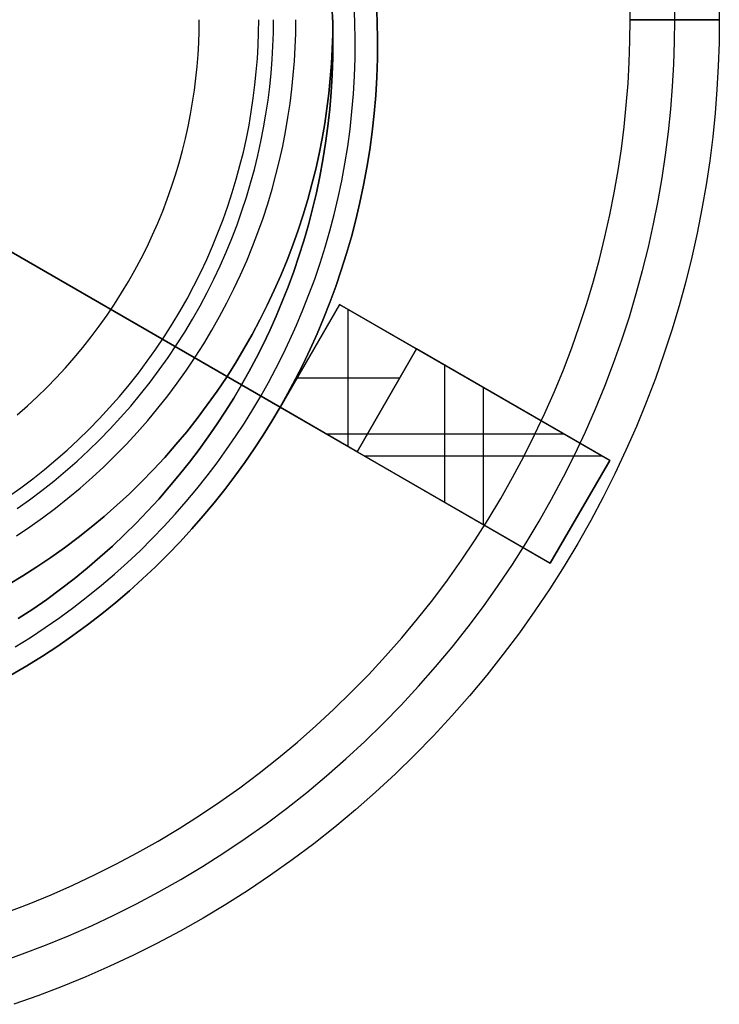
# Model space of a CAD drawing. Header units: millimetres. Extents: x 3618.4 to 3688.4, y 1698.4 to 1768.4.
# Tile 4 of 4: x 3664.9 to 3688.4, y 1700.3 to 1733.4. Entities that reach past the tile are written whole.
import ezdxf

# ---------------------------------------------------------------- set-up
doc = ezdxf.new("R2010")
doc.units = ezdxf.units.MM
doc.header["$MEASUREMENT"] = 0
for name, color, linetype in [('Layer 02', 7, 'Continuous'), ('Layer 03', 7, 'Continuous'), ('Layer 05', 7, 'Continuous')]:
    doc.layers.add(name, color=color, linetype=linetype)

msp = doc.modelspace()

# ---------------------------------------------------------------- linework, layer by layer
at = {"layer": 'Layer 02', "color": 192}
for points in [[(3672.32138957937, 1721.112029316), (3672.5717357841, 1721.55697423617), (3672.814259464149, 1722.011437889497), (3673.048536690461, 1722.475275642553), (3673.274143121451, 1722.948321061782), (3673.490655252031, 1723.430385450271), (3673.697651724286, 1723.921257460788), (3673.894714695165, 1724.420702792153), (3674.081431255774, 1724.928463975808), (3674.257394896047, 1725.444260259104), (3674.422207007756, 1725.967787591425), (3674.575478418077, 1726.498718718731), (3674.716830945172, 1727.036703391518), (3674.84589896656, 1727.581368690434), (3674.962330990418, 1728.132319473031), (3675.065791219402, 1728.689138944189), (3675.155961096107, 1729.251389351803), (3675.232540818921, 1729.818612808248), (3675.295250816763, 1730.390332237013), (3675.34383317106, 1730.966052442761), (3675.378052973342, 1731.545261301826), (3675.397699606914, 1732.127431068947), (3675.402587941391, 1732.712019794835), (3675.392559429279, 1733.298472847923), (3675.367483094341, 1733.886224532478)], [(3675.367483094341, 1733.886224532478), (3675.392559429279, 1733.298472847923), (3675.402587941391, 1732.712019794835), (3675.397699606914, 1732.127431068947), (3675.378052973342, 1731.545261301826), (3675.34383317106, 1730.966052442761), (3675.295250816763, 1730.390332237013), (3675.232540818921, 1729.818612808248), (3675.155961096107, 1729.251389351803), (3675.065791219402, 1728.689138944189), (3674.962330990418, 1728.132319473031), (3674.84589896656, 1727.581368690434), (3674.716830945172, 1727.036703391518), (3674.575478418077, 1726.498718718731), (3674.422207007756, 1725.967787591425), (3674.257394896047, 1725.444260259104), (3674.081431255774, 1724.928463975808), (3673.894714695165, 1724.420702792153), (3673.697651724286, 1723.921257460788), (3673.490655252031, 1723.430385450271), (3673.274143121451, 1722.948321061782), (3673.048536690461, 1722.475275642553), (3672.814259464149, 1722.011437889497), (3672.5717357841, 1721.55697423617), (3672.32138957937, 1721.112029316)], [(3672.32138957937, 1721.112029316), (3672.5717357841, 1721.55697423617), (3672.814259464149, 1722.011437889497), (3673.048536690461, 1722.475275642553), (3673.274143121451, 1722.948321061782), (3673.490655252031, 1723.430385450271), (3673.697651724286, 1723.921257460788), (3673.894714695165, 1724.420702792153), (3674.081431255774, 1724.928463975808), (3674.257394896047, 1725.444260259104), (3674.422207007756, 1725.967787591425), (3674.575478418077, 1726.498718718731), (3674.716830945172, 1727.036703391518), (3674.84589896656, 1727.581368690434), (3674.962330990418, 1728.132319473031), (3675.065791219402, 1728.689138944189), (3675.155961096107, 1729.251389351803), (3675.232540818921, 1729.818612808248), (3675.295250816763, 1730.390332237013), (3675.34383317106, 1730.966052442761), (3675.378052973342, 1731.545261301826), (3675.397699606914, 1732.127431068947), (3675.402587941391, 1732.712019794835), (3675.392559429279, 1733.298472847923), (3675.367483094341, 1733.886224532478)], [(3672.970908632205, 1720.737029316), (3673.229418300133, 1721.196483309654), (3673.479850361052, 1721.665766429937), (3673.721767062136, 1722.144729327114), (3673.954730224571, 1722.633200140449), (3674.178302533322, 1723.130984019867), (3674.392048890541, 1723.637862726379), (3674.595537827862, 1724.153594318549), (3674.78834297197, 1724.677912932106), (3674.970044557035, 1725.210528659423), (3675.140230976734, 1725.751127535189), (3675.298500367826, 1726.299371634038), (3675.444462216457, 1726.854899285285), (3675.577738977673, 1727.417325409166), (3675.697967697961, 1727.986241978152), (3675.804801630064, 1728.561218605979), (3675.897911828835, 1729.141803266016), (3675.976988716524, 1729.727523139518), (3676.041743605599, 1730.317885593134), (3676.091910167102, 1730.912379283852), (3676.127245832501, 1731.510475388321), (3676.147533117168, 1732.111628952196), (3676.152580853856, 1732.715280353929), (3676.142225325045, 1733.320856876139), (3676.116331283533, 1733.927774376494)], [(3676.865179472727, 1733.969324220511), (3676.891891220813, 1733.343240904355), (3676.902573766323, 1732.718540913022), (3676.897366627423, 1732.095826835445), (3676.876438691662, 1731.475689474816), (3676.839987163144, 1730.858706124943), (3676.788236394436, 1730.245438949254), (3676.721436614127, 1729.636433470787), (3676.639862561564, 1729.032217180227), (3676.543812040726, 1728.433298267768), (3676.433604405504, 1727.840164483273), (3676.309578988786, 1727.253282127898), (3676.172093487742, 1726.673095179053), (3676.021522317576, 1726.100024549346), (3675.858254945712, 1725.534467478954), (3675.682694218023, 1724.976797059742), (3675.495254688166, 1724.427361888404), (3675.296360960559, 1723.886485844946), (3675.086446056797, 1723.35446799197), (3674.865949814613, 1722.831582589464), (3674.635317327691, 1722.318079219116), (3674.394997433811, 1721.814183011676), (3674.145441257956, 1721.320094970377), (3673.887100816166, 1720.835992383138), (3673.62042768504, 1720.362029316)], [(3676.865179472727, 1733.969324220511), (3676.891891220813, 1733.343240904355), (3676.902573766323, 1732.718540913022), (3676.897366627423, 1732.095826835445), (3676.876438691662, 1731.475689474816), (3676.839987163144, 1730.858706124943), (3676.788236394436, 1730.245438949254), (3676.721436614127, 1729.636433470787), (3676.639862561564, 1729.032217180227), (3676.543812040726, 1728.433298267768), (3676.433604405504, 1727.840164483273), (3676.309578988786, 1727.253282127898), (3676.172093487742, 1726.673095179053), (3676.021522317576, 1726.100024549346), (3675.858254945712, 1725.534467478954), (3675.682694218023, 1724.976797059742), (3675.495254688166, 1724.427361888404), (3675.296360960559, 1723.886485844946), (3675.086446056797, 1723.35446799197), (3674.865949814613, 1722.831582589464), (3674.635317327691, 1722.318079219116), (3674.394997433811, 1721.814183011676), (3674.145441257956, 1721.320094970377), (3673.887100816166, 1720.835992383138), (3673.62042768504, 1720.362029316)], [(3673.62042768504, 1720.362029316), (3673.887100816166, 1720.835992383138), (3674.145441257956, 1721.320094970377), (3674.394997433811, 1721.814183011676), (3674.635317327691, 1722.318079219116), (3674.865949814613, 1722.831582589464), (3675.086446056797, 1723.35446799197), (3675.296360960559, 1723.886485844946), (3675.495254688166, 1724.427361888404), (3675.682694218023, 1724.976797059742), (3675.858254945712, 1725.534467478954), (3676.021522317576, 1726.100024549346), (3676.172093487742, 1726.673095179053), (3676.309578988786, 1727.253282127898), (3676.433604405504, 1727.840164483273), (3676.543812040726, 1728.433298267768), (3676.639862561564, 1729.032217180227), (3676.721436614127, 1729.636433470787), (3676.788236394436, 1730.245438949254), (3676.839987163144, 1730.858706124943), (3676.876438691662, 1731.475689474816), (3676.897366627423, 1732.095826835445), (3676.902573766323, 1732.718540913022), (3676.891891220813, 1733.343240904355), (3676.865179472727, 1733.969324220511)], [(3652.40280529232, 1732.612029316), (3672.32138957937, 1721.112029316)], [(3673.62042768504, 1720.362029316), (3652.40280529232, 1732.612029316)], [(3675.620427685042, 1723.826130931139), (3673.620427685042, 1720.362029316)], [(3675.620427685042, 1723.826130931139), (3673.620427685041, 1720.362029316)], [(3675.620427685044, 1723.826130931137), (3673.620427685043, 1720.362029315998)], [(3678.217257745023, 1722.326850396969), (3675.620427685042, 1723.826130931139)], [(3675.620427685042, 1723.826130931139), (3684.71369442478, 1718.57613093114)], [(3675.62042768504, 1723.826130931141), (3678.217257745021, 1722.326850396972)], [(3675.91884271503, 1719.035038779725), (3675.91884271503, 1723.653840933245)], [(3678.217257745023, 1722.326850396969), (3676.217257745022, 1718.862748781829)], [(3678.217257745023, 1722.326850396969), (3676.217257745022, 1718.862748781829)], [(3676.217257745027, 1718.862748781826), (3678.217257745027, 1722.326850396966)], [(3684.71369442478, 1718.57613093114), (3678.217257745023, 1722.326850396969)], [(3679.16706105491, 1717.159679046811), (3679.16706105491, 1721.778481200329)], [(3677.650062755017, 1721.344439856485), (3674.187622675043, 1721.344439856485)], [(3664.81427733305, 1713.248265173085), (3665.298777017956, 1713.567504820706), (3665.773074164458, 1713.897438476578), (3666.236842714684, 1714.237606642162), (3666.68978277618, 1714.587538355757), (3667.131620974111, 1714.946752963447), (3667.562110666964, 1715.314761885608), (3667.981032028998, 1715.691070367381), (3668.388192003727, 1716.075179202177), (3668.783424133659, 1716.466586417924), (3669.166588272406, 1716.86478891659), (3669.537570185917, 1717.269284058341), (3669.896281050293, 1717.679571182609), (3670.242656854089, 1718.095153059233), (3670.576657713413, 1718.515537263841), (3670.8982671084, 1718.940237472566), (3671.207491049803, 1719.368774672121), (3671.504357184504, 1719.80067828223), (3671.788913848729, 1720.235487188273), (3672.061229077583, 1720.672750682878), (3672.32138957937, 1721.112029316)], [(3672.32138957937, 1721.112029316), (3672.061229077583, 1720.672750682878), (3671.788913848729, 1720.235487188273), (3671.504357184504, 1719.80067828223), (3671.207491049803, 1719.368774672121), (3670.8982671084, 1718.940237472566), (3670.576657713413, 1718.515537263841), (3670.242656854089, 1718.095153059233), (3669.896281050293, 1717.679571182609), (3669.537570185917, 1717.269284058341), (3669.166588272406, 1716.86478891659), (3668.783424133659, 1716.466586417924), (3668.388192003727, 1716.075179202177), (3667.981032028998, 1715.691070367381), (3667.562110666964, 1715.314761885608), (3667.131620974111, 1714.946752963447), (3666.68978277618, 1714.587538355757), (3666.236842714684, 1714.237606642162), (3665.773074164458, 1713.897438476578), (3665.298777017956, 1713.567504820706), (3664.81427733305, 1713.248265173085)], [(3664.81427733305, 1713.248265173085), (3665.298777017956, 1713.567504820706), (3665.773074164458, 1713.897438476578), (3666.236842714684, 1714.237606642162), (3666.68978277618, 1714.587538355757), (3667.131620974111, 1714.946752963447), (3667.562110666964, 1715.314761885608), (3667.981032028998, 1715.691070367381), (3668.388192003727, 1716.075179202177), (3668.783424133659, 1716.466586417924), (3669.166588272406, 1716.86478891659), (3669.537570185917, 1717.269284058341), (3669.896281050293, 1717.679571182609), (3670.242656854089, 1718.095153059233), (3670.576657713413, 1718.515537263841), (3670.8982671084, 1718.940237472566), (3671.207491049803, 1719.368774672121), (3671.504357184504, 1719.80067828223), (3671.788913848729, 1720.235487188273), (3672.061229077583, 1720.672750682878), (3672.32138957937, 1721.112029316)], [(3672.32138957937, 1721.112029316), (3673.62042768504, 1720.362029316)], [(3680.4654760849, 1716.410038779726), (3680.4654760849, 1721.028840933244)], [(3664.708528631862, 1712.298691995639), (3665.21899924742, 1712.616838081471), (3665.719297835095, 1712.946487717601), (3666.209061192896, 1713.287180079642), (3666.687952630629, 1713.638440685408), (3667.155662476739, 1713.99978321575), (3667.611908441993, 1714.370711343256), (3668.056435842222, 1714.750720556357), (3668.489017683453, 1715.139299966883), (3668.909454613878, 1715.535934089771), (3669.317574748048, 1715.940104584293), (3669.713233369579, 1716.351291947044), (3670.0963125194, 1716.768977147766), (3670.46672047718, 1717.192643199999), (3670.824391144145, 1717.621776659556), (3671.169283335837, 1718.055869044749), (3671.501379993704, 1718.494418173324), (3671.8206873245, 1718.936929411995), (3672.127233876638, 1719.382916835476), (3672.421069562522, 1719.831904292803), (3672.702264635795, 1720.283426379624), (3672.970908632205, 1720.737029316)], [(3673.62042768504, 1720.362029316), (3673.343300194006, 1719.89410207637), (3673.053225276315, 1719.428321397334), (3672.75011056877, 1718.965155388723), (3672.433883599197, 1718.505084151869), (3672.104492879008, 1718.048598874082), (3671.761908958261, 1717.596200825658), (3671.406125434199, 1717.148400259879), (3671.037159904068, 1716.705715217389), (3670.655054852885, 1716.268670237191), (3670.259878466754, 1715.837794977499), (3669.851725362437, 1715.41362275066), (3669.43071722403, 1714.996688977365), (3668.997003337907, 1714.587529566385), (3668.55076101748, 1714.186679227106), (3668.092195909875, 1713.794669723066), (3667.621542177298, 1713.412028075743), (3667.139062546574, 1713.039274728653), (3666.645048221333, 1712.676921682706), (3666.139818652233, 1712.325470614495), (3665.62372116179, 1711.985410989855), (3665.097130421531, 1711.657218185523), (3664.560447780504, 1711.341351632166)], [(3673.62042768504, 1720.362029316), (3673.343300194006, 1719.89410207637), (3673.053225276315, 1719.428321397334), (3672.75011056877, 1718.965155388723), (3672.433883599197, 1718.505084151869), (3672.104492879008, 1718.048598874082), (3671.761908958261, 1717.596200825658), (3671.406125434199, 1717.148400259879), (3671.037159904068, 1716.705715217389), (3670.655054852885, 1716.268670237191), (3670.259878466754, 1715.837794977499), (3669.851725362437, 1715.41362275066), (3669.43071722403, 1714.996688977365), (3668.997003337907, 1714.587529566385), (3668.55076101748, 1714.186679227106), (3668.092195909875, 1713.794669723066), (3667.621542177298, 1713.412028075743), (3667.139062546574, 1713.039274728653), (3666.645048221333, 1712.676921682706), (3666.139818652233, 1712.325470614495), (3665.62372116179, 1711.985410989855), (3665.097130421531, 1711.657218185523), (3664.560447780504, 1711.341351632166)], [(3664.560447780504, 1711.341351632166), (3665.097130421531, 1711.657218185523), (3665.62372116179, 1711.985410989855), (3666.139818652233, 1712.325470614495), (3666.645048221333, 1712.676921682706), (3667.139062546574, 1713.039274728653), (3667.621542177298, 1713.412028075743), (3668.092195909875, 1713.794669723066), (3668.55076101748, 1714.186679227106), (3668.997003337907, 1714.587529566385), (3669.43071722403, 1714.996688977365), (3669.851725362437, 1715.41362275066), (3670.259878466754, 1715.837794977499), (3670.655054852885, 1716.268670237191), (3671.037159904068, 1716.705715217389), (3671.406125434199, 1717.148400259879), (3671.761908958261, 1717.596200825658), (3672.104492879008, 1718.048598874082), (3672.433883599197, 1718.505084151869), (3672.75011056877, 1718.965155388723), (3673.053225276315, 1719.428321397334), (3673.343300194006, 1719.89410207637), (3673.62042768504, 1720.362029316)], [(3673.620427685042, 1720.362029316), (3682.71369442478, 1715.112029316)], [(3676.217257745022, 1718.862748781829), (3673.620427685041, 1720.362029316)], [(3676.217257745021, 1718.862748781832), (3673.62042768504, 1720.362029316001)], [(3675.167061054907, 1719.46908012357), (3683.167061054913, 1719.46908012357)], [(3682.71369442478, 1715.112029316), (3676.217257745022, 1718.862748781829)], [(3684.465476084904, 1718.719439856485), (3676.465476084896, 1718.719439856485)], [(3684.71369442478, 1718.57613093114), (3682.71369442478, 1715.112029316)], [(3682.71369442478, 1715.112029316), (3684.71369442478, 1718.57613093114)], [(3682.71369442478, 1715.112029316), (3684.71369442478, 1718.57613093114)]]:
    msp.add_lwpolyline(points, dxfattribs=at)
at = {"layer": 'Layer 02', "color": 192, "extrusion": (1, 0, 0)}
for points in [[(1723.826130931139, 53.0189529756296), (1723.826130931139, 174.981047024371)], [(1722.326850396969, 165.081047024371), (1722.326850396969, 53.018952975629)], [(1722.094080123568, 53.0189529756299), (1722.094080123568, 174.981047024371)], [(1721.112029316, 72.5298741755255), (1721.112029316, 91.0298741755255)], [(1721.20113093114, 174.981047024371), (1721.20113093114, 165.081047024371)], [(1720.594799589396, 53.01895297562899), (1720.594799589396, 165.081047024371)], [(1720.362029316, 91.0298741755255), (1720.362029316, 71.0298741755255)], [(1720.362029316, 53.0189529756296), (1720.362029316, 174.981047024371)], [(1718.862748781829, 165.081047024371), (1718.862748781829, 53.018952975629)], [(1718.57613093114, 174.981047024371), (1718.57613093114, 165.081047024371)], [(1717.737029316, 174.981047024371), (1717.737029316, 165.081047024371)], [(1716.84408012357, 165.081047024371), (1716.84408012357, 174.981047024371)], [(1715.112029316, 174.981047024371), (1715.112029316, 165.081047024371)]]:
    msp.add_lwpolyline(points, dxfattribs=at)
at = {"layer": 'Layer 03', "color": 5}
for points in [[(3675.40265557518, 1733.40696362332), (3675.397235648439, 1732.918652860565), (3675.380783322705, 1732.42619825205), (3675.353016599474, 1731.929922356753), (3675.313663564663, 1731.430165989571), (3675.262463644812, 1730.927288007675), (3675.199168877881, 1730.421665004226), (3675.123545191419, 1729.913690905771), (3675.035373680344, 1729.403776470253), (3674.934451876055, 1728.892348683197), (3674.82059499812, 1728.379850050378), (3674.69363717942, 1727.866737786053), (3674.553432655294, 1727.353482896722), (3674.399856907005, 1726.840569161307), (3674.232807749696, 1726.328492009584), (3674.052206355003, 1725.817757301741), (3673.857998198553, 1725.308880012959), (3673.650153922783, 1724.802382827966), (3673.428670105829, 1724.298794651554), (3673.193569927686, 1723.798649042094), (3672.944903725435, 1723.302482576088), (3672.682749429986, 1722.810833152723), (3672.407212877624, 1722.324238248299), (3672.118427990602, 1721.843233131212), (3671.81655682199, 1721.368349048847), (3671.501789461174, 1720.900111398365), (3671.174343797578, 1720.439037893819), (3670.834465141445, 1719.985636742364), (3670.482425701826, 1719.540404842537), (3670.118523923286, 1719.103826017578), (3669.743083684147, 1718.676369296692), (3669.356453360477, 1718.258487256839), (3668.959004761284, 1717.850614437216), (3668.551131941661, 1717.453165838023), (3668.133249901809, 1717.066535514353), (3667.705793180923, 1716.691095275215), (3667.269214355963, 1716.327193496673), (3666.823982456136, 1715.975154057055), (3666.370581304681, 1715.635275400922), (3665.909507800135, 1715.307829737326), (3665.441270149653, 1714.99306237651), (3664.966386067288, 1714.691191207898), (3664.485380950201, 1714.402406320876)], [(3664.485380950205, 1714.402406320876), (3664.966386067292, 1714.691191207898), (3665.441270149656, 1714.99306237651), (3665.909507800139, 1715.307829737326), (3666.370581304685, 1715.635275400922), (3666.82398245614, 1715.975154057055), (3667.269214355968, 1716.327193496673), (3667.705793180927, 1716.691095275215), (3668.133249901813, 1717.066535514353), (3668.551131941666, 1717.453165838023), (3668.959004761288, 1717.850614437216), (3669.356453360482, 1718.258487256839), (3669.743083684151, 1718.676369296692), (3670.11852392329, 1719.103826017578), (3670.482425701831, 1719.540404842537), (3670.834465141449, 1719.985636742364), (3671.174343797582, 1720.439037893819), (3671.501789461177, 1720.900111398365), (3671.816556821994, 1721.368349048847), (3672.118427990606, 1721.843233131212), (3672.407212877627, 1722.324238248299), (3672.682749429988, 1722.810833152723), (3672.944903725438, 1723.302482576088), (3673.193569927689, 1723.798649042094), (3673.428670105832, 1724.298794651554), (3673.650153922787, 1724.802382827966), (3673.857998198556, 1725.308880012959), (3674.052206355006, 1725.817757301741), (3674.232807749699, 1726.328492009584), (3674.399856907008, 1726.840569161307), (3674.553432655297, 1727.353482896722), (3674.693637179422, 1727.866737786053), (3674.820594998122, 1728.379850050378), (3674.934451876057, 1728.892348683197), (3675.035373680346, 1729.403776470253), (3675.12354519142, 1729.913690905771), (3675.199168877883, 1730.421665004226), (3675.262463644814, 1730.927288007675), (3675.313663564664, 1731.430165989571), (3675.353016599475, 1731.929922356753), (3675.380783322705, 1732.42619825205), (3675.397235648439, 1732.918652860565), (3675.40265557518, 1733.40696362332)], [(3664.488274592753, 1717.364549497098), (3664.896953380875, 1717.654785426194), (3665.298831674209, 1717.956041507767), (3665.693469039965, 1718.268076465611), (3666.080436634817, 1718.590625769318), (3666.459318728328, 1718.923402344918), (3666.829714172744, 1719.266097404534), (3667.191237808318, 1719.618381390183), (3667.543521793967, 1719.979905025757), (3667.886216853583, 1720.350300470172), (3668.218993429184, 1720.729182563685), (3668.54154273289, 1721.116150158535), (3668.853577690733, 1721.510787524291), (3669.154833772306, 1721.912665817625), (3669.445069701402, 1722.321344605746), (3669.724068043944, 1722.73637343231), (3669.991635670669, 1723.157293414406), (3670.247604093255, 1723.583638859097), (3670.491829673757, 1724.014938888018), (3670.72419370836, 1724.450719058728), (3670.944602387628, 1724.890502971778), (3671.152986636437, 1725.333813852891), (3671.349301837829, 1725.780176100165), (3671.533527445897, 1726.229116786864), (3671.70566649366, 1726.680167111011), (3671.865745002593, 1727.132863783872), (3672.013811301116, 1727.586750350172), (3672.149935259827, 1728.041378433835), (3672.274207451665, 1728.496308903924), (3672.386738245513, 1728.951112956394), (3672.487656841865, 1729.405373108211), (3672.577110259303, 1729.858684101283), (3672.655262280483, 1730.310653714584), (3672.722292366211, 1730.760903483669), (3672.77839454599, 1731.209069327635), (3672.823776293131, 1731.654802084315), (3672.858657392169, 1732.097767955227), (3672.883268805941, 1732.537648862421), (3672.897851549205, 1732.974142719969), (3672.90265557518, 1733.40696362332)], [(3664.488274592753, 1717.364549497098), (3664.896953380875, 1717.654785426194), (3665.298831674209, 1717.956041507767), (3665.693469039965, 1718.268076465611), (3666.080436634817, 1718.590625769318), (3666.459318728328, 1718.923402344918), (3666.829714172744, 1719.266097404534), (3667.191237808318, 1719.618381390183), (3667.543521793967, 1719.979905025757), (3667.886216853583, 1720.350300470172), (3668.218993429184, 1720.729182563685), (3668.54154273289, 1721.116150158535), (3668.853577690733, 1721.510787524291), (3669.154833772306, 1721.912665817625), (3669.445069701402, 1722.321344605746), (3669.724068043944, 1722.73637343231), (3669.991635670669, 1723.157293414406), (3670.247604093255, 1723.583638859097), (3670.491829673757, 1724.014938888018), (3670.72419370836, 1724.450719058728), (3670.944602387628, 1724.890502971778), (3671.152986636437, 1725.333813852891), (3671.349301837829, 1725.780176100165), (3671.533527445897, 1726.229116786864), (3671.70566649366, 1726.680167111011), (3671.865745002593, 1727.132863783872), (3672.013811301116, 1727.586750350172), (3672.149935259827, 1728.041378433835), (3672.274207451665, 1728.496308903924), (3672.386738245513, 1728.951112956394), (3672.487656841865, 1729.405373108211), (3672.577110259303, 1729.858684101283), (3672.655262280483, 1730.310653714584), (3672.722292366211, 1730.760903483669), (3672.77839454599, 1731.209069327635), (3672.823776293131, 1731.654802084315), (3672.858657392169, 1732.097767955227), (3672.883268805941, 1732.537648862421), (3672.897851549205, 1732.974142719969), (3672.90265557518, 1733.40696362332)], [(3664.757257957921, 1716.039306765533), (3665.198891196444, 1716.336189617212), (3665.633767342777, 1716.645030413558), (3666.061407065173, 1716.965597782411), (3666.481341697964, 1717.297634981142), (3666.893114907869, 1717.640860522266), (3667.296284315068, 1717.994968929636), (3667.690423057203, 1718.359631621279), (3668.075121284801, 1718.734497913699), (3668.449987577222, 1719.119196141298), (3668.814650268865, 1719.513334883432), (3669.168758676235, 1719.916504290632), (3669.511984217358, 1720.328277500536), (3669.844021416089, 1720.748212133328), (3670.164588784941, 1721.175851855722), (3670.473429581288, 1721.610728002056), (3670.770312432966, 1722.052361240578), (3671.055031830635, 1722.500263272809), (3671.327408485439, 1722.953938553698), (3671.587289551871, 1723.41288602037), (3671.834548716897, 1723.876600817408), (3672.069086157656, 1724.344576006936), (3672.290828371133, 1724.816304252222), (3672.499727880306, 1725.291279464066), (3672.695762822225, 1725.768998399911), (3672.878936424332, 1726.248962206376), (3673.049276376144, 1726.730677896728), (3673.206834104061, 1727.213659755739), (3673.35168395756, 1727.697430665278), (3673.483922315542, 1728.181523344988), (3673.603666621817, 1728.665481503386), (3673.711054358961, 1729.148860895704), (3673.806241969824, 1729.631230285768), (3673.889403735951, 1730.112172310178), (3673.960730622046, 1730.591284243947), (3674.020429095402, 1731.068178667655), (3674.068719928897, 1731.542484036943), (3674.105836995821, 1732.01384515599), (3674.132026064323, 1732.481923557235), (3674.147543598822, 1732.946397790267), (3674.15265557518, 1733.40696362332)], [(3664.772521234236, 1716.953205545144), (3665.191678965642, 1717.25088342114), (3665.603861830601, 1717.559864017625), (3666.008618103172, 1717.879899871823), (3666.405507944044, 1718.210719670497), (3666.794104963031, 1718.552028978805), (3667.173997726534, 1718.903511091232), (3667.544791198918, 1719.264827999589), (3667.906108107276, 1719.635621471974), (3668.257590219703, 1720.015514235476), (3668.598899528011, 1720.404111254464), (3668.929719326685, 1720.801001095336), (3669.249755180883, 1721.205757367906), (3669.558735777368, 1721.617940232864), (3669.856413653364, 1722.03709796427), (3670.142565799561, 1722.462768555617), (3670.416994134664, 1722.894481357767), (3670.679525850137, 1723.331758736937), (3670.930013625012, 1723.774117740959), (3671.168335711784, 1724.2210717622), (3671.394395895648, 1724.672132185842), (3671.608123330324, 1725.126810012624), (3671.809472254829, 1725.584617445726), (3671.998421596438, 1726.045069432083), (3672.174974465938, 1726.507685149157), (3672.339157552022, 1726.971989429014), (3672.491020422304, 1727.437514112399), (3672.63063473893, 1727.903799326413), (3672.758093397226, 1728.37039468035), (3672.873509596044, 1728.836860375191), (3672.977015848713, 1729.302768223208), (3673.068762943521, 1729.767702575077), (3673.14891886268, 1730.231261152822), (3673.217667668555, 1730.693055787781), (3673.275208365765, 1731.152713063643), (3673.321753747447, 1731.609874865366), (3673.35752923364, 1732.064198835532), (3673.382771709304, 1732.515358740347), (3673.397728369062, 1732.963044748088), (3673.40265557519, 1733.40696362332)], [(3664.780151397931, 1720.1102501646), (3665.120173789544, 1720.40889580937), (3665.452579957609, 1720.716442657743), (3665.777024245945, 1721.032594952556), (3666.093176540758, 1721.357039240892), (3666.400723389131, 1721.689445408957), (3666.699369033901, 1722.029467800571), (3666.98883635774, 1722.376746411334), (3667.268867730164, 1722.730908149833), (3667.539225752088, 1723.091568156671), (3667.799693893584, 1723.458331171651), (3668.050077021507, 1723.83079293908), (3668.290201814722, 1724.208541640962), (3668.519917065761, 1724.591159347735), (3668.739093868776, 1724.978223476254), (3668.947625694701, 1725.369308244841), (3669.145428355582, 1725.763986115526), (3669.332439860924, 1726.161829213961), (3669.508620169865, 1726.562410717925), (3669.673950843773, 1726.965306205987), (3669.828434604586, 1727.370094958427), (3669.972094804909, 1727.776361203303), (3670.104974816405, 1728.183695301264), (3670.227137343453, 1728.591694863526), (3670.338663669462, 1728.999965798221), (3670.439652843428, 1729.408123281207), (3670.530220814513, 1729.815792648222), (3670.61049952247, 1730.222610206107), (3670.680635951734, 1730.628223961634), (3670.740791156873, 1731.032294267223), (3670.791139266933, 1731.434494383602), (3670.831866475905, 1731.83451096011), (3670.863170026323, 1732.232044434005), (3670.885257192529, 1732.626809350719), (3670.898344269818, 1733.018534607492), (3670.90265557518, 1733.40696362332)]]:
    msp.add_lwpolyline(points, dxfattribs=at)
at = {"layer": 'Layer 05', "color": 255}
for points in [[(3688.394038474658, 1734.183801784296), (3688.402661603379, 1733.40694349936)], [(3688.394038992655, 1734.183801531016), (3688.40266160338, 1733.40694349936)], [(3685.402661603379, 1733.40694349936), (3685.394777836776, 1734.117213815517)], [(3685.40266160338, 1733.40694349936), (3685.394778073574, 1734.117213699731)], [(3686.90266160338, 1733.40694349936), (3686.894408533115, 1734.150507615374)], [(3664.181243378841, 1701.688302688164), (3664.958953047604, 1701.963309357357), (3665.733834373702, 1702.259035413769), (3666.50509145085, 1702.575525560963), (3667.271918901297, 1702.912785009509), (3668.033504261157, 1703.270778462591), (3668.789030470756, 1703.649429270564), (3669.537678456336, 1704.048618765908), (3670.278629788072, 1704.468185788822), (3671.011069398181, 1704.90792641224), (3671.734188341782, 1705.367593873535), (3672.447186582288, 1705.846898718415), (3673.149275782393, 1706.345509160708), (3673.839682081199, 1706.86305165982), (3674.517648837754, 1707.399111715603), (3675.182439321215, 1707.953234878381), (3675.833339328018, 1708.524927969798), (3676.469659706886, 1709.113660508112), (3677.090738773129, 1709.718866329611), (3677.695944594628, 1710.339945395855), (3678.284677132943, 1710.976265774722), (3678.856370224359, 1711.627165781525), (3679.410493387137, 1712.291956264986), (3679.94655344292, 1712.969923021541), (3680.464095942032, 1713.660329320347), (3680.962706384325, 1714.362418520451), (3681.442011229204, 1715.075416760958), (3681.901678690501, 1715.798535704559), (3682.341419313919, 1716.530975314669), (3682.760986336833, 1717.271926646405), (3683.160175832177, 1718.020574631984), (3683.538826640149, 1718.776100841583), (3683.896820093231, 1719.537686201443), (3684.234079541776, 1720.304513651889), (3684.550569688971, 1721.075770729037), (3684.846295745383, 1721.850652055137), (3685.121302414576, 1722.628361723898), (3685.375672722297, 1723.408115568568), (3685.609526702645, 1724.18914330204), (3685.823019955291, 1724.970690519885), (3686.016342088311, 1725.752020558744), (3686.189715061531, 1726.532416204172), (3686.343391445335, 1727.311181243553), (3686.477652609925, 1728.087641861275), (3686.592806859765, 1728.861147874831), (3686.689187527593, 1729.6310738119), (3686.767151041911, 1730.396819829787), (3686.827074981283, 1731.157812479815), (3686.86935612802, 1731.91350532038), (3686.894408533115, 1732.663379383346), (3686.90266160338, 1733.40694349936)], [(3664.441507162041, 1703.371233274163), (3665.18169230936, 1703.653717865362), (3665.918415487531, 1703.956036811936), (3666.650907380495, 1704.278195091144), (3667.378391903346, 1704.620158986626), (3668.100088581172, 1704.981855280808), (3668.815215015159, 1705.363170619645), (3669.522989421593, 1705.763951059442), (3670.222633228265, 1706.1840018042), (3670.913373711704, 1706.623087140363), (3671.59444665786, 1707.080930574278), (3672.265099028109, 1707.557215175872), (3672.924591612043, 1708.051584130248), (3673.572201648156, 1708.563641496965), (3674.207225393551, 1709.092953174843), (3674.82898062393, 1709.639048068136), (3675.436809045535, 1710.201419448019), (3676.030078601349, 1710.779526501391), (3676.608185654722, 1711.372796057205), (3677.170557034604, 1711.98062447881), (3677.716651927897, 1712.60237970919), (3678.245963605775, 1713.237403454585), (3678.758020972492, 1713.885013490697), (3679.252389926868, 1714.544506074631), (3679.728674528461, 1715.21515844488), (3680.186517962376, 1715.896231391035), (3680.62560329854, 1716.586971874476), (3681.045654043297, 1717.286615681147), (3681.446434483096, 1717.994390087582), (3681.827749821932, 1718.709516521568), (3682.189446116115, 1719.431213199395), (3682.531410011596, 1720.158697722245), (3682.853568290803, 1720.891189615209), (3683.155887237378, 1721.62791279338), (3683.438371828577, 1722.368097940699), (3683.701064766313, 1723.110984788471), (3683.944045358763, 1723.855824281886), (3684.167428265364, 1724.601880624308), (3684.371362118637, 1725.348433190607), (3684.556028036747, 1726.094778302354), (3684.721638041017, 1726.840230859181), (3684.86843339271, 1727.584125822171), (3684.996682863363, 1728.325819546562), (3685.106680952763, 1729.064690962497), (3685.198746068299, 1729.800142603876), (3685.273218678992, 1730.531601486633), (3685.330459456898, 1731.258519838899), (3685.370847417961, 1731.980375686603), (3685.394778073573, 1732.696673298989), (3685.402661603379, 1733.40694349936)], [(3664.441507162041, 1703.371233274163), (3665.18169230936, 1703.653717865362), (3665.918415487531, 1703.956036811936), (3666.650907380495, 1704.278195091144), (3667.378391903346, 1704.620158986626), (3668.100088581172, 1704.981855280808), (3668.815215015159, 1705.363170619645), (3669.522989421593, 1705.763951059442), (3670.222633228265, 1706.1840018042), (3670.913373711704, 1706.623087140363), (3671.59444665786, 1707.080930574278), (3672.265099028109, 1707.557215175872), (3672.924591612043, 1708.051584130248), (3673.572201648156, 1708.563641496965), (3674.207225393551, 1709.092953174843), (3674.82898062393, 1709.639048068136), (3675.436809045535, 1710.201419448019), (3676.030078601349, 1710.779526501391), (3676.608185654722, 1711.372796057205), (3677.170557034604, 1711.98062447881), (3677.716651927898, 1712.60237970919), (3678.245963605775, 1713.237403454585), (3678.758020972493, 1713.885013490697), (3679.252389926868, 1714.544506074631), (3679.728674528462, 1715.21515844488), (3680.186517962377, 1715.896231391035), (3680.62560329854, 1716.586971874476), (3681.045654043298, 1717.286615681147), (3681.446434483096, 1717.994390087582), (3681.827749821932, 1718.709516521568), (3682.189446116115, 1719.431213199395), (3682.531410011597, 1720.158697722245), (3682.853568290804, 1720.891189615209), (3683.155887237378, 1721.62791279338), (3683.438371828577, 1722.368097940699), (3683.701064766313, 1723.110984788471), (3683.944045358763, 1723.855824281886), (3684.167428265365, 1724.601880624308), (3684.371362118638, 1725.348433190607), (3684.556028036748, 1726.094778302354), (3684.721638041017, 1726.840230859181), (3684.86843339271, 1727.584125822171), (3684.996682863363, 1728.325819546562), (3685.106680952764, 1729.064690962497), (3685.1987460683, 1729.800142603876), (3685.273218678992, 1730.531601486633), (3685.330459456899, 1731.258519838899), (3685.370847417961, 1731.980375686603), (3685.394778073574, 1732.696673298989), (3685.40266160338, 1733.40694349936)], [(3688.402661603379, 1733.40694349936), (3688.394038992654, 1732.630085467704), (3688.367864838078, 1731.846634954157), (3688.323690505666, 1731.057105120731), (3688.261083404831, 1730.26203817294), (3688.179628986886, 1729.462005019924), (3688.078932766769, 1728.657604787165), (3687.958622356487, 1727.849464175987), (3687.818349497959, 1727.038236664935), (3687.657792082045, 1726.224601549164), (3687.476656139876, 1725.409262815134), (3687.274677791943, 1724.592947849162), (3687.051625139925, 1723.776405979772), (3686.80730008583, 1722.960406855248), (3686.541540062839, 1722.145738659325), (3686.25421966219, 1721.333206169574), (3685.945252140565, 1720.523628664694), (3685.61459079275, 1719.717837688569), (3685.262230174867, 1718.91667468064), (3684.888207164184, 1718.120988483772), (3684.492601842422, 1717.3316327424), (3684.07553819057, 1716.549463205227), (3683.63718458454, 1715.77533494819), (3683.177754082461, 1715.010099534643), (3682.697504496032, 1714.25460213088), (3682.196738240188, 1713.509678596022), (3681.675801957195, 1712.776152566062), (3681.135085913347, 1712.054832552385), (3680.5750231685, 1711.346509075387), (3679.996088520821, 1710.651951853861), (3679.398797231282, 1709.971907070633), (3678.783703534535, 1709.307094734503), (3678.151398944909, 1708.658206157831), (3677.502510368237, 1708.025901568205), (3676.837698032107, 1707.410807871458), (3676.15765324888, 1706.813516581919), (3675.463096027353, 1706.23458193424), (3674.754772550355, 1705.674519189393), (3674.033452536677, 1705.133803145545), (3673.299926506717, 1704.612866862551), (3672.55500297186, 1704.112100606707), (3671.799505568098, 1703.631851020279), (3671.034270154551, 1703.1724205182), (3670.260141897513, 1702.734066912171), (3669.477972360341, 1702.317003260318), (3668.688616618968, 1701.921397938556), (3667.892930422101, 1701.547374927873), (3667.09176741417, 1701.19501430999), (3666.285976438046, 1700.864352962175), (3665.476398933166, 1700.55538544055), (3664.663866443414, 1700.268065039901)], [(3688.40266160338, 1733.40694349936), (3688.394038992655, 1732.630085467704), (3688.367864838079, 1731.846634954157), (3688.323690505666, 1731.057105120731), (3688.261083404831, 1730.262038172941), (3688.179628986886, 1729.462005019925), (3688.078932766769, 1728.657604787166), (3687.958622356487, 1727.849464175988), (3687.818349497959, 1727.038236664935), (3687.657792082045, 1726.224601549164), (3687.476656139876, 1725.409262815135), (3687.274677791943, 1724.592947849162), (3687.051625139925, 1723.776405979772), (3686.80730008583, 1722.960406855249), (3686.541540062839, 1722.145738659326), (3686.25421966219, 1721.333206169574), (3685.945252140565, 1720.523628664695), (3685.61459079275, 1719.71783768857), (3685.262230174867, 1718.916674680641), (3684.888207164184, 1718.120988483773), (3684.492601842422, 1717.3316327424), (3684.07553819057, 1716.549463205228), (3683.63718458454, 1715.77533494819), (3683.177754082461, 1715.010099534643), (3682.697504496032, 1714.25460213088), (3682.196738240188, 1713.509678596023), (3681.675801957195, 1712.776152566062), (3681.135085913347, 1712.054832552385), (3680.5750231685, 1711.346509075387), (3679.996088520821, 1710.651951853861), (3679.398797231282, 1709.971907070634), (3678.783703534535, 1709.307094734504), (3678.151398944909, 1708.658206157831), (3677.502510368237, 1708.025901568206), (3676.837698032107, 1707.410807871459), (3676.15765324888, 1706.81351658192), (3675.463096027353, 1706.234581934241), (3674.754772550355, 1705.674519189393), (3674.033452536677, 1705.133803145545), (3673.299926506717, 1704.612866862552), (3672.55500297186, 1704.112100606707), (3671.799505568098, 1703.631851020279), (3671.034270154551, 1703.1724205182), (3670.260141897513, 1702.734066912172), (3669.477972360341, 1702.317003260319), (3668.688616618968, 1701.921397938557), (3667.892930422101, 1701.547374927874), (3667.09176741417, 1701.19501430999), (3666.285976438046, 1700.864352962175), (3665.476398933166, 1700.555385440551), (3664.663866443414, 1700.268065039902)], [(3685.40266160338, 1733.40694349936), (3688.40266160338, 1733.40694349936)], [(3688.40266160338, 1733.40694349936), (3685.40266160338, 1733.40694349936)]]:
    msp.add_lwpolyline(points, dxfattribs=at)
at = {"layer": 'Layer 05', "color": 255, "extrusion": (1, 0, 0)}
for points in [[(1733.40694349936, -164), (1733.40694349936, 165)], [(1733.40694349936, 165), (1733.40694349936, -164)]]:
    msp.add_lwpolyline(points, dxfattribs=at)

doc.saveas('drawing.dxf')
